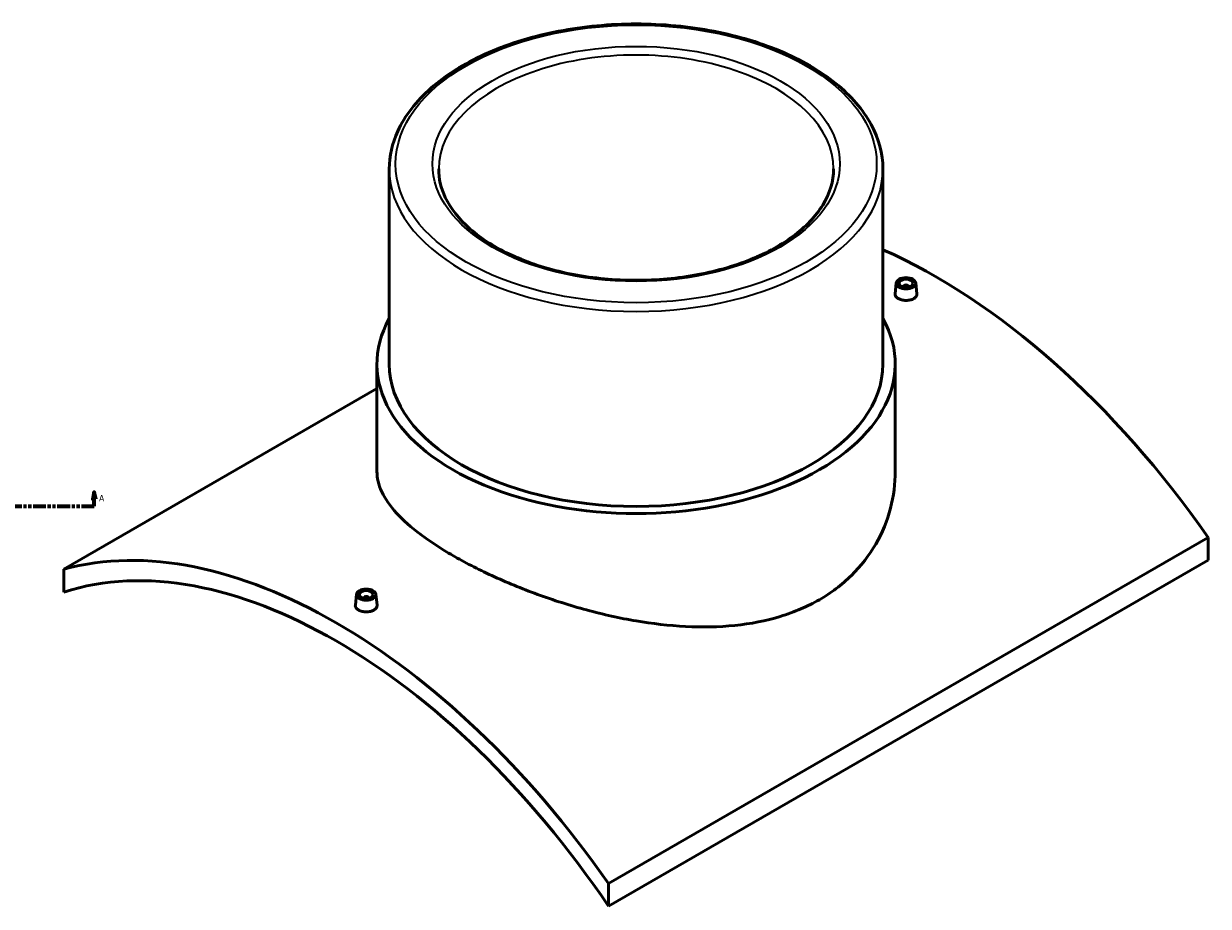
# Model space of a CAD drawing. Header units: millimetres. Extents: x -449 to 1834, y -500 to 2533.
# Tile 5 of 8: x 982 to 1834, y 710 to 1345. Entities that reach past the tile are written whole.
import ezdxf

# ---------------------------------------------------------------- set-up
doc = ezdxf.new("R2010")
doc.units = ezdxf.units.MM
doc.linetypes.add('DOUBLE_DASH_CHAIN', pattern=[1.2403, 0.6614, -0.0827, 0.1654, -0.0827, 0.1654, -0.0827])
for name, color, linetype, lineweight in [('Section Line (ANSI)', 7, 'DOUBLE_DASH_CHAIN', 70), ('Visible (ANSI)', 7, 'Continuous', 50), ('Visible Narrow (ANSI)', 7, 'Continuous', 35)]:
    doc.layers.add(name, color=color, linetype=linetype, lineweight=lineweight)
doc.styles.add('Label Text (ANSI)', font='tahoma.ttf')

# ---------------------------------------------------------------- blocks, each defined once
blk = doc.blocks.new('2dTransSection0')
at = {"layer": 'Section Line (ANSI)', "linetype": 'Continuous'}
for p, q in [((137.67, 1008.35), (136.67, 1003.35)), ((137.67, 1003.35), (137.67, 1008.35)), ((138.67, 1003.35), (137.67, 1008.35)), ((1033.1, 1008.35), (1032.1, 1003.35)), ((1033.1, 1003.35), (1033.1, 1008.35)), ((1034.1, 1003.35), (1033.1, 1008.35)), ((136.67, 1003.35), (138.67, 1003.35)), ((137.67, 998.35), (137.67, 1003.35)), ((137.67, 998.35), (146.94, 998.35)), ((1023.83, 998.35), (1033.1, 998.35)), ((1032.1, 1003.35), (1034.1, 1003.35)), ((1033.1, 998.35), (1033.1, 1003.35))]:
    blk.add_line(p, q, dxfattribs=at)
at = {"layer": 'Section Line (ANSI)', "linetype": 'DOUBLE_DASH_CHAIN', "ltscale": 14.009244}
blk.add_line((137.67, 998.35), (1033.1, 998.35), dxfattribs=at)
at = {"layer": 'Section Line (ANSI)', "linetype": 'Continuous', "flags": 128}
for points in [[(138.67, 1003.35), (137.67, 1008.35), (136.67, 1003.35), (138.67, 1003.35)], [(1034.1, 1003.35), (1033.1, 1008.35), (1032.1, 1003.35), (1034.1, 1003.35)]]:
    blk.add_lwpolyline(points, dxfattribs=at)
at = {"layer": 'Section Line (ANSI)'}
for points in [[(138.67, 1003.35), (137.67, 1008.35), (136.67, 1003.35), (138.67, 1003.35)], [(1034.1, 1003.35), (1033.1, 1008.35), (1032.1, 1003.35), (1034.1, 1003.35)]]:
    blk.add_solid(points, dxfattribs=at)
at = {"layer": 'Section Line (ANSI)', "char_height": 4.57, "attachment_point": 7, "style": 'Label Text (ANSI)'}
for insert in [(130.31, 1001.85), (1036.57, 1001.85)]:
    blk.add_mtext('A', dxfattribs=dict(at, insert=insert))

msp = doc.modelspace()

# ---------------------------------------------------------------- linework, layer by layer
at = {"layer": 'Visible (ANSI)'}
for p, q in [((1245.2982, 1240.9214), (1245.2982, 1100.5657)), ((1600.2982, 1240.9214), (1600.2982, 1100.5657)), ((1609.9124, 1158.9911), (1609.0709, 1151.1525)), ((1623.8856, 1158.9911), (1624.7264, 1151.1592)), ((1614.899, 1156.0953), (1614.899, 1156.2915)), ((1618.899, 1156.0953), (1618.899, 1156.2915)), ((1236.4232, 1100.5657), (1236.4232, 1023.3061)), ((1609.1732, 1100.5657), (1609.1732, 1023.3061)), ((1011.262, 952.8907), (1236.4232, 1082.8876)), ((1834.3343, 975.7526), (1402.9992, 726.7212)), ((1834.3343, 975.7526), (1834.3343, 959.3461)), ((1402.9992, 710.3146), (1834.3343, 959.3461)), ((1011.262, 952.8907), (1011.262, 936.4842)), ((1221.7108, 934.8627), (1220.8692, 927.0242)), ((1226.6973, 932.1632), (1226.6973, 931.967)), ((1230.6973, 932.1632), (1230.6973, 931.967)), ((1235.6839, 934.8627), (1236.5247, 927.0309)), ((1402.9992, 710.3146), (1402.9992, 726.7212))]:
    msp.add_line(p, q, dxfattribs=at)
for centre, major_axis, start_param, end_param in [((1638.4657, 782.8668), (233, -403.5678), 1.71964954, 2.47228575), ((1616.899, 1156.2915), (-2, 0), 2.96388205, 6.46089591), ((1422.7982, 1100.5657), (186.375, 0), 2.83174801, 6.59302995), ((1422.7982, 1100.5657), (-177.5, 0), 0, 3.14159265), ((1207.1306, 533.8354), (-233, 403.5678), 4.86124219, 6.13433209), ((1207.1306, 533.8354), (-225, 389.7114), 4.83469644, 6.16087785), ((1228.6973, 932.1632), (-2, 0), 2.96388205, 6.46089591)]:
    msp.add_ellipse(centre, major_axis=major_axis, ratio=0.57735027, start_param=start_param, end_param=end_param, dxfattribs=at)
for centre, major_axis in [((1616.899, 1158.741), (7, 0)), ((1616.899, 1158.741), (5, 0)), ((1228.6973, 934.6127), (-7, 0)), ((1228.6973, 934.6127), (5, 0))]:
    msp.add_ellipse(centre, major_axis=major_axis, ratio=0.57735027, dxfattribs=at)
for points, knots in [([(1600.2982, 1240.9214), (1600.2982, 1251.8596), (1597.3723, 1262.7765), (1586.0012, 1283.6478), (1577.4016, 1293.5711), (1555.2667, 1311.4926), (1541.5962, 1319.4351), (1510.7018, 1332.3832), (1493.4721, 1337.3783), (1457.2469, 1343.9334), (1438.2616, 1345.499), (1400.4189, 1345.0677), (1381.5683, 1343.0739), (1345.8523, 1335.7118), (1328.9952, 1330.3419), (1298.9474, 1316.6976), (1285.7668, 1308.42), (1264.5227, 1289.7026), (1256.4349, 1279.2625), (1247.3746, 1259.3698), (1245.2982, 1250.1505), (1245.2982, 1240.9214)], [0.78539816, 0.78539816, 0.78539816, 0.78539816, 1.09015149, 1.09015149, 1.40485304, 1.40485304, 1.72828656, 1.72828656, 2.05247219, 2.05247219, 2.37593494, 2.37593494, 2.69911598, 2.69911598, 3.02265344, 3.02265344, 3.34690594, 3.34690594, 3.66985449, 3.66985449, 3.92699082, 3.92699082, 3.92699082, 3.92699082]), ([(1564.7982, 1240.9214), (1564.7982, 1232.1677), (1562.2037, 1223.3835), (1552.0407, 1206.9006), (1544.7258, 1199.1981), (1526.215, 1185.592), (1515.1426, 1179.6529), (1490.2206, 1170.0189), (1476.3772, 1166.3246), (1447.2934, 1161.587), (1432.0543, 1160.5514), (1401.7618, 1161.2671), (1386.7137, 1163.0207), (1358.3857, 1169.1223), (1345.1083, 1173.466), (1321.6986, 1184.235), (1311.5642, 1190.6529), (1295.3719, 1204.8211), (1289.3379, 1212.5624), (1282.3815, 1227.221), (1280.7982, 1234.0764), (1280.7982, 1240.9214)], [5.49778714, 5.49778714, 5.49778714, 5.49778714, 5.83978422, 5.83978422, 6.16360442, 6.16360442, 6.47858917, 6.47858917, 6.79358567, 6.79358567, 7.1094797, 7.1094797, 7.42565623, 7.42565623, 7.74135831, 7.74135831, 8.05612384, 8.05612384, 8.37195295, 8.37195295, 8.6393798, 8.6393798, 8.6393798, 8.6393798]), ([(1622.4467, 1147.6458), (1621.7503, 1147.2437), (1620.8682, 1146.8981), (1618.9355, 1146.4467), (1617.8849, 1146.3406), (1615.9154, 1146.3548), (1614.8653, 1146.476), (1612.9333, 1146.9487), (1612.0516, 1147.3), (1610.659, 1148.104), (1610.0553, 1148.6103), (1609.2541, 1149.7155), (1609.0568, 1150.3147), (1609.0561, 1150.9676), (1609.0612, 1151.0597), (1609.0715, 1151.1525)], [2.36346481, 2.36346481, 2.36346481, 2.36346481, 2.65892271, 2.65892271, 2.95438061, 2.95438061, 3.24978892, 3.24978892, 3.54519722, 3.54519722, 3.84060552, 3.84060552, 4.13601383, 4.13601383, 4.18396325, 4.18396325, 4.18396325, 4.18396325]), ([(1624.7257, 1151.1591), (1624.7363, 1151.0637), (1624.7417, 1150.9689), (1624.7423, 1150.2997), (1624.5461, 1149.6859), (1623.7465, 1148.5599), (1623.1431, 1148.0478), (1622.4467, 1147.6458)], [6.451309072, 6.451309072, 6.451309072, 6.451309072, 6.499478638, 6.499478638, 6.794936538, 6.794936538, 7.090394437, 7.090394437, 7.090394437, 7.090394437]), ([(1554.5852, 930.9952), (1550.3948, 928.5759), (1545.9407, 926.3374), (1536.5624, 922.2954), (1531.6383, 920.4919), (1516.2724, 915.7992), (1505.2295, 913.64), (1482.2773, 911.2808), (1470.348, 911.0744), (1446.4103, 912.2993), (1434.4008, 913.7273), (1411.2073, 917.6755), (1399.2013, 920.3379), (1375.2597, 926.8134), (1363.3231, 930.6229), (1340.3589, 938.9959), (1329.3112, 943.565), (1313.9451, 950.6607), (1309.0221, 953.0664), (1299.6481, 957.9032), (1295.1972, 960.3344), (1286.825, 965.1681), (1282.7747, 967.6451), (1275.0568, 972.6763), (1271.3892, 975.2304), (1261.0951, 982.9496), (1255.1867, 988.17), (1245.7316, 998.5143), (1242.1757, 1003.6495), (1237.5212, 1013.684), (1236.4232, 1018.5871), (1236.4232, 1023.3061)], [0, 0, 0, 0, 1.77781335, 1.77781335, 3.55562671, 3.55562671, 7.11125341, 7.11125341, 10.66688012, 10.66688012, 14.22250682, 14.22250682, 17.77453864, 17.77453864, 21.32657047, 21.32657047, 24.87860229, 24.87860229, 26.6546182, 26.6546182, 28.43063411, 28.43063411, 30.20665002, 30.20665002, 31.98266593, 31.98266593, 35.53469775, 35.53469775, 39.08672957, 39.08672957, 42.63876139, 42.63876139, 42.63876139, 42.63876139]), ([(1609.1732, 1023.3061), (1609.1732, 1014.6322), (1608.073, 1005.6354), (1603.4174, 987.9021), (1599.8628, 979.1689), (1590.413, 962.8208), (1584.5085, 955.1953), (1574.2163, 945.0743), (1570.5487, 941.9174), (1562.8283, 936.0875), (1558.7755, 933.4145), (1554.5852, 930.9952)], [99.50002961, 99.50002961, 99.50002961, 99.50002961, 103.05565632, 103.05565632, 106.61128302, 106.61128302, 110.16690973, 110.16690973, 111.94472308, 111.94472308, 113.72253643, 113.72253643, 113.72253643, 113.72253643]), ([(1234.2451, 923.5174), (1233.5487, 923.1154), (1232.6666, 922.7698), (1230.7339, 922.3183), (1229.6833, 922.2123), (1227.7138, 922.2265), (1226.6636, 922.3476), (1224.7317, 922.8203), (1223.85, 923.1717), (1222.4574, 923.9757), (1221.8537, 924.482), (1221.0525, 925.5872), (1220.8551, 926.1863), (1220.8545, 926.8392), (1220.8596, 926.9314), (1220.8699, 927.0242)], [0, 0, 0, 0, 0.2954579, 0.2954579, 0.5909158, 0.5909158, 0.8863241, 0.8863241, 1.18173241, 1.18173241, 1.47714071, 1.47714071, 1.77254901, 1.77254901, 1.82049844, 1.82049844, 1.82049844, 1.82049844]), ([(1236.5241, 927.0308), (1236.5347, 926.9354), (1236.54, 926.8406), (1236.5407, 926.1714), (1236.3445, 925.5576), (1235.5449, 924.4316), (1234.9415, 923.9195), (1234.2451, 923.5174)], [4.087844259, 4.087844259, 4.087844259, 4.087844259, 4.136013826, 4.136013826, 4.431471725, 4.431471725, 4.726929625, 4.726929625, 4.726929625, 4.726929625])]:
    msp.add_open_spline(points, degree=3, knots=knots, dxfattribs=at)
at = {"layer": 'Visible Narrow (ANSI)'}
for major_axis in [(173, 0), (146.5, 0)]:
    msp.add_ellipse((1422.7982, 1244.5957), major_axis=major_axis, ratio=0.57735027, dxfattribs=at)
for major_axis, start_param, end_param in [((-142, 0), 3.14159265, 6.28318531), ((-177.5, 0), 0, 3.14159265)]:
    msp.add_ellipse((1422.7982, 1240.9214), major_axis=major_axis, ratio=0.57735027, start_param=start_param, end_param=end_param, dxfattribs=at)

# ---------------------------------------------------------------- block references
at = {"layer": 'Section Line (ANSI)'}
msp.add_blockref('2dTransSection0', (0, 0), dxfattribs=at)

doc.saveas('drawing.dxf')
